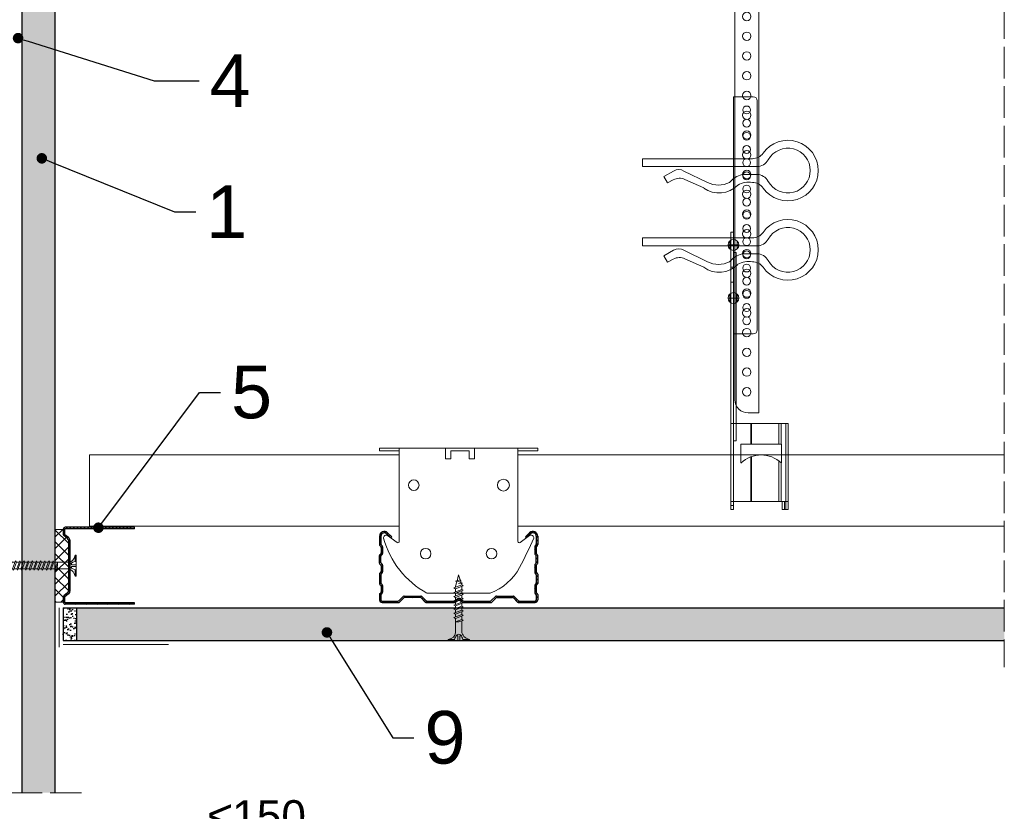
# Model space of a CAD drawing. Header units: millimetres. Extents: x -1515 to 3051, y -92 to 2830.
# Tile 14 of 30: x -1090 to -716, y 2329 to 2630. Entities that reach past the tile are written whole.
import ezdxf
from ezdxf import colors
from ezdxf.entities.mleader import LeaderData, LeaderLine
from ezdxf.math import Vec2, Vec3

# ---------------------------------------------------------------- set-up
doc = ezdxf.new("R2010")
doc.units = ezdxf.units.MM
doc.linetypes.add('ACAD_ISO02W100', pattern=[15, 12, -3])
for name, color, linetype, lineweight in [('_RIGIPS AKCESORIA', 7, 'Continuous', 18), ('_RIGIPS G-K', 7, 'Continuous', 25), ('_RIGIPS PROFIL', 7, 'Continuous', 18), ('KRESKOWANIE', 7, 'Continuous', 9), ('PRZERYWANA', 7, 'ACAD_ISO02W100', 9)]:
    doc.layers.add(name, color=color, linetype=linetype, lineweight=lineweight)
doc.styles.get("Standard").update_dxf_attribs({"font": 'arial.ttf'})
doc.dimstyles.new('ISO-25', dxfattribs={"dimtxt": 2.5, "dimasz": 2.5, "dimexe": 1.25, "dimexo": 0.625, "dimtad": 1, "dimtxsty": 'Standard', "dimcen": 2.5, "dimadec": 0, "dimazin": 0, "dimtfac": 1, "dimtmove": 0, "dimatfit": 3, "dimfxl": 1, "dimarcsym": 0})

# ---------------------------------------------------------------- blocks, each defined once
blk = doc.blocks.new('TN 25')
at = {"layer": '_RIGIPS AKCESORIA'}
for p, q in [((0, -0.84), (0, 7.16)), ((0, 7.16), (0.46, 7.16)), ((0.46, 4.78), (0, 4.78)), ((0.46, 7.16), (0.46, 4.78)), ((1.77, 3.5), (1.77, 4.2)), ((3.02, 4.46), (8.47, 4.46)), ((7.12, 4.46), (7.12, 3.18)), ((8.03, 2.01), (7.12, 4.46)), ((8.47, 4.46), (8.79, 5)), ((9.61, 1.51), (8.47, 4.46)), ((8.79, 5), (9.93, 2.01)), ((9, 4.46), (10.1, 4.46)), ((10.1, 4.46), (10.41, 5)), ((11.23, 1.51), (10.1, 4.46)), ((10.41, 5), (11.56, 2.01)), ((10.62, 4.46), (11.67, 4.46)), ((11.67, 4.46), (11.99, 5)), ((12.81, 1.51), (11.67, 4.46)), ((11.99, 5), (13.14, 2.01)), ((12.2, 4.46), (13.21, 4.46)), ((13.21, 4.46), (13.52, 5)), ((14.34, 1.51), (13.21, 4.46)), ((13.52, 5), (14.67, 2.01)), ((13.73, 4.46), (14.8, 4.46)), ((14.8, 4.46), (15.12, 5)), ((15.94, 1.51), (14.8, 4.46)), ((15.12, 5), (16.26, 2.01)), ((15.33, 4.46), (16.42, 4.46)), ((16.42, 4.46), (16.73, 5)), ((17.55, 1.51), (16.42, 4.46)), ((16.73, 5), (17.88, 2.01)), ((16.94, 4.46), (17.99, 4.46)), ((17.99, 4.46), (18.31, 5)), ((19.13, 1.51), (17.99, 4.46)), ((18.31, 5), (19.45, 2.01)), ((18.52, 4.46), (19.68, 4.46)), ((19.68, 4.46), (20, 5)), ((20.82, 1.51), (19.68, 4.46)), ((20, 5), (21.14, 2.01)), ((20.21, 4.46), (20.7, 4.46)), ((20.7, 4.46), (22.28, 3.98)), ((22.28, 3.98), (22.56, 4.37)), ((22.7, 2.36), (22.28, 3.98)), ((22.56, 4.37), (23.03, 2.71)), ((22.71, 3.85), (25, 3.24)), ((0, 3.5), (1.77, 3.5)), ((0, 2.83), (1.77, 2.83)), ((0.46, 1.64), (0, 1.64)), ((0.46, -0.84), (0.46, 1.64)), ((1.77, 2.83), (1.77, 2.18)), ((7.49, 2.01), (3.55, 2.01)), ((7.12, 3.18), (7.65, 1.53)), ((7.65, 1.53), (8.03, 2.01)), ((9.41, 2.01), (8.03, 2.01)), ((9.93, 2.01), (9.61, 1.51)), ((11.04, 2.01), (9.93, 2.01)), ((11.56, 2.01), (11.23, 1.51)), ((12.61, 2.01), (11.56, 2.01)), ((13.14, 2.01), (12.81, 1.51)), ((14.15, 2.01), (13.14, 2.01)), ((14.67, 2.01), (14.34, 1.51)), ((15.74, 2.01), (14.67, 2.01)), ((16.26, 2.01), (15.94, 1.51)), ((17.36, 2.01), (16.26, 2.01)), ((17.88, 2.01), (17.55, 1.51)), ((18.93, 2.01), (17.88, 2.01)), ((19.45, 2.01), (19.13, 1.51)), ((19.45, 2.01), (20.62, 2.01)), ((21.14, 2.01), (20.82, 1.51)), ((21.14, 2.01), (21.81, 2.12)), ((21.85, 1.83), (21.67, 3.28)), ((21.67, 3.28), (22.14, 2.4)), ((22.14, 2.4), (21.85, 1.83)), ((22.7, 2.36), (22.14, 2.4)), ((23.03, 2.71), (22.7, 2.36)), ((25, 3.24), (23.03, 2.71)), ((0, -0.84), (0.46, -0.84))]:
    blk.add_line(p, q, dxfattribs=at)
for centre, major_axis, ratio, start_param, end_param in [((3.09, 7.67), (0.17, 3.2), 0.826134, 1.773653, 3.180586), ((-0.04, 0.9), (0, 3.93), 0.848176, -0.720942, -0.151112), ((1.66, 3.18), (0, 0.895), 0.848176, -1.552777, -0.720942), ((3.37, -1.57), (0.28, 3.57), 0.832181, 0.035984, 1.430787), ((-2.73, 15.91), (0, 14.76), 0.848176, 3.399396, 3.475072), ((0.59, 4.62), (0, 2.81), 0.848176, 3.475072, 3.862535), ((1.66, 3.18), (0, 0.895), 0.848176, 3.862535, 4.730408)]:
    blk.add_ellipse(centre, major_axis=major_axis, ratio=ratio, start_param=start_param, end_param=end_param, dxfattribs=at)
blk = doc.blocks.new('CD 60 ULTRASTIL')
h = blk.add_hatch()
h.set_pattern_fill('ANSI31', color=256, scale=0.3, style=0)
h.paths.add_polyline_path([(542.88, 684.5, -0.302776), (543.49, 684.5), (544.54, 683.79, 0.148069), (544.85, 683.7), (555.42, 683.7, 0.198912), (555.81, 683.86), (557.38, 685.44, -0.198912), (557.77, 685.6), (563.59, 685.6, -0.198912), (563.98, 685.44), (565.55, 683.86, 0.198912), (565.94, 683.7), (572.18, 683.7, 0.414214), (573.18, 684.7), (573.18, 686.74, 0.198912), (573.02, 687.12), (572.74, 687.4, -0.198912), (572.58, 687.79), (572.58, 689.87, -0.198912), (572.74, 690.26), (573.02, 690.54, 0.198912), (573.18, 690.93), (573.18, 694.47, 0.198912), (573.02, 694.86), (572.74, 695.14, -0.198912), (572.58, 695.53), (572.58, 697.61, -0.198912), (572.74, 698), (573.02, 698.28, 0.198912), (573.18, 698.67), (573.18, 701.47, 0.198912), (573.02, 701.86), (572.74, 702.14, -0.198912), (572.58, 702.53), (572.58, 704.61, -0.198912), (572.74, 705), (573.02, 705.28, 0.198912), (573.18, 705.67), (573.18, 708.9, 0.666128), (570.12, 710.18), (568.55, 708.63), (568.93, 708.24), (570.5, 709.79, -0.666128), (572.63, 708.9), (572.63, 705.9, -0.198912), (572.47, 705.51), (572.19, 705.23, 0.198912), (572.03, 704.84), (572.03, 702.3, 0.198912), (572.19, 701.91), (572.47, 701.63, -0.198912), (572.63, 701.25), (572.63, 698.9, -0.198912), (572.47, 698.51), (572.19, 698.23, 0.198912), (572.03, 697.84), (572.03, 695.3, 0.198912), (572.19, 694.91), (572.47, 694.63, -0.198912), (572.63, 694.25), (572.63, 691.16, -0.198912), (572.47, 690.77), (572.19, 690.49, 0.198912), (572.03, 690.1), (572.03, 687.56, 0.198912), (572.19, 687.17), (572.47, 686.9, -0.198912), (572.63, 686.51), (572.63, 684.7, -0.414214), (572.18, 684.25), (566.17, 684.25, -0.198912), (565.78, 684.41), (564.2, 685.99, 0.198912), (563.82, 686.15), (557.55, 686.15, 0.198912), (557.16, 685.99), (555.58, 684.41, -0.198912), (555.19, 684.25), (545.01, 684.25, -0.148069), (544.71, 684.34), (543.49, 685.16, 0.302776), (542.88, 685.16), (541.65, 684.34, -0.148069), (541.35, 684.25), (531.17, 684.25, -0.198912), (530.78, 684.41), (529.2, 685.99, 0.198912), (528.82, 686.15), (522.55, 686.15, 0.198912), (522.16, 685.99), (520.58, 684.41, -0.198912), (520.19, 684.25), (514.18, 684.25, -0.414214), (513.73, 684.7), (513.73, 686.51, -0.198912), (513.89, 686.9), (514.17, 687.17, 0.198912), (514.33, 687.56), (514.33, 690.1, 0.198912), (514.17, 690.49), (513.89, 690.77, -0.198912), (513.73, 691.16), (513.73, 694.25, -0.198912), (513.89, 694.63), (514.17, 694.91, 0.198912), (514.33, 695.3), (514.33, 697.84, 0.198912), (514.17, 698.23), (513.89, 698.51, -0.198912), (513.73, 698.9), (513.73, 701.25, -0.198912), (513.89, 701.63), (514.17, 701.91, 0.198912), (514.33, 702.3), (514.33, 704.84, 0.198912), (514.17, 705.23), (513.89, 705.51, -0.198912), (513.73, 705.9), (513.73, 708.9, -0.666128), (515.86, 709.79), (517.43, 708.24), (517.81, 708.63), (516.25, 710.18, 0.666128), (513.18, 708.9), (513.18, 705.67, 0.198912), (513.34, 705.28), (513.62, 705, -0.198912), (513.78, 704.61), (513.78, 702.53, -0.198912), (513.62, 702.14), (513.34, 701.86, 0.198912), (513.18, 701.47), (513.18, 698.67, 0.198912), (513.34, 698.28), (513.62, 698, -0.198912), (513.78, 697.61), (513.78, 695.53, -0.198912), (513.62, 695.14), (513.34, 694.86, 0.198912), (513.18, 694.47), (513.18, 690.93, 0.198912), (513.34, 690.54), (513.62, 690.26, -0.198912), (513.78, 689.87), (513.78, 687.79, -0.198912), (513.62, 687.4), (513.34, 687.12, 0.198912), (513.18, 686.74), (513.18, 684.7, 0.414214), (514.18, 683.7), (520.42, 683.7, 0.198912), (520.81, 683.86), (522.38, 685.44, -0.198912), (522.77, 685.6), (528.59, 685.6, -0.198912), (528.98, 685.44), (530.55, 683.86, 0.198912), (530.94, 683.7), (541.51, 683.7, 0.148069), (541.82, 683.79)])
for p, q in [((515.86, 709.79), (517.43, 708.24)), ((516.25, 710.18), (517.81, 708.63)), ((570.12, 710.18), (568.55, 708.63)), ((570.5, 709.79), (568.93, 708.24)), ((513.18, 708.9), (513.18, 705.67)), ((513.73, 708.9), (513.73, 705.9)), ((517.43, 708.24), (517.81, 708.63)), ((568.93, 708.24), (568.55, 708.63)), ((572.63, 708.9), (572.63, 705.9)), ((573.18, 708.9), (573.18, 705.67)), ((513.34, 705.28), (513.62, 705)), ((513.78, 704.61), (513.78, 702.53)), ((513.89, 705.51), (514.17, 705.23)), ((514.33, 704.84), (514.33, 702.3)), ((572.03, 704.84), (572.03, 702.3)), ((572.47, 705.51), (572.19, 705.23)), ((572.58, 704.61), (572.58, 702.53)), ((573.02, 705.28), (572.74, 705)), ((513.18, 698.67), (513.18, 701.47)), ((513.34, 701.86), (513.62, 702.14)), ((513.73, 698.9), (513.73, 701.25)), ((513.89, 701.63), (514.17, 701.91)), ((513.89, 698.51), (514.17, 698.23)), ((572.47, 701.63), (572.19, 701.91)), ((572.47, 698.51), (572.19, 698.23)), ((572.63, 698.9), (572.63, 701.25)), ((573.02, 701.86), (572.74, 702.14)), ((573.18, 698.67), (573.18, 701.47)), ((513.34, 698.28), (513.62, 698)), ((513.34, 694.86), (513.62, 695.14)), ((513.78, 697.61), (513.78, 695.53)), ((513.89, 694.63), (514.17, 694.91)), ((514.33, 697.84), (514.33, 695.3)), ((572.03, 697.84), (572.03, 695.3)), ((572.47, 694.63), (572.19, 694.91)), ((572.58, 697.61), (572.58, 695.53)), ((573.02, 698.28), (572.74, 698)), ((573.02, 694.86), (572.74, 695.14)), ((513.18, 694.47), (513.18, 690.93)), ((513.73, 694.25), (513.73, 691.16)), ((572.63, 694.25), (572.63, 691.16)), ((573.18, 694.47), (573.18, 690.93)), ((513.34, 690.54), (513.62, 690.26)), ((513.34, 687.12), (513.62, 687.4)), ((513.78, 689.87), (513.78, 687.79)), ((513.89, 690.77), (514.17, 690.49)), ((514.33, 690.1), (514.33, 687.56)), ((572.03, 690.1), (572.03, 687.56)), ((572.47, 690.77), (572.19, 690.49)), ((572.58, 689.87), (572.58, 687.79)), ((573.02, 690.54), (572.74, 690.26)), ((573.02, 687.12), (572.74, 687.4)), ((513.18, 686.74), (513.18, 684.7)), ((513.73, 686.51), (513.73, 684.7)), ((513.89, 686.9), (514.17, 687.17)), ((514.18, 684.25), (520.19, 684.25)), ((514.18, 683.7), (520.42, 683.7)), ((520.58, 684.41), (522.16, 685.99)), ((520.81, 683.86), (522.38, 685.44)), ((522.55, 686.15), (528.82, 686.15)), ((528.59, 685.6), (522.77, 685.6)), ((530.55, 683.86), (528.98, 685.44)), ((530.78, 684.41), (529.2, 685.99)), ((530.94, 683.7), (541.51, 683.7)), ((531.17, 684.25), (541.35, 684.25)), ((541.65, 684.34), (542.88, 685.16)), ((541.82, 683.79), (542.88, 684.5)), ((544.71, 684.34), (543.49, 685.16)), ((544.54, 683.79), (543.49, 684.5)), ((544.85, 683.7), (555.42, 683.7)), ((545.01, 684.25), (555.19, 684.25)), ((555.58, 684.41), (557.16, 685.99)), ((555.81, 683.86), (557.38, 685.44)), ((557.55, 686.15), (563.82, 686.15)), ((557.77, 685.6), (563.59, 685.6)), ((565.55, 683.86), (563.98, 685.44)), ((565.78, 684.41), (564.2, 685.99)), ((565.94, 683.7), (572.18, 683.7)), ((566.17, 684.25), (572.18, 684.25)), ((572.47, 686.9), (572.19, 687.17)), ((572.63, 686.51), (572.63, 684.7)), ((573.18, 686.74), (573.18, 684.7))]:
    blk.add_line(p, q)
for centre, radius, start, end in [((514.98, 708.9), 1.8, 45.3251, 180), ((514.98, 708.9), 1.25, 45.3251, 180), ((571.38, 708.9), 1.8, 360, 134.6749), ((571.38, 708.9), 1.25, 360, 134.6749), ((513.73, 705.67), 0.55, 180, 225), ((513.23, 704.61), 0.55, 0, 45), ((513.23, 702.53), 0.55, 315, 0), ((514.28, 705.9), 0.55, 180, 225), ((513.78, 704.84), 0.55, 0, 45), ((513.78, 702.3), 0.55, 315, 0), ((572.58, 704.84), 0.55, 135, 180), ((572.58, 702.3), 0.55, 180, 225), ((572.08, 705.9), 0.55, 315, 0), ((573.13, 704.61), 0.55, 135, 180), ((573.13, 702.53), 0.55, 180, 225), ((572.63, 705.67), 0.55, 315, 0), ((513.73, 701.47), 0.55, 135, 180), ((513.73, 698.67), 0.55, 180, 225), ((514.28, 701.25), 0.55, 135, 180), ((514.28, 698.9), 0.55, 180, 225), ((572.08, 701.25), 0.55, 0, 45), ((572.08, 698.9), 0.55, 315, 0), ((572.63, 701.47), 0.55, 0, 45), ((572.63, 698.67), 0.55, 315, 0), ((513.73, 694.47), 0.55, 135, 180), ((513.23, 697.61), 0.55, 360, 45), ((513.23, 695.53), 0.55, 315, 0), ((513.78, 697.84), 0.55, 0, 45), ((513.78, 695.3), 0.55, 315, 0), ((572.58, 697.84), 0.55, 135, 180), ((572.58, 695.3), 0.55, 180, 225), ((573.13, 697.61), 0.55, 135, 180), ((573.13, 695.53), 0.55, 180, 225), ((572.63, 694.47), 0.55, 0, 45), ((514.28, 694.25), 0.55, 135, 180), ((514.28, 691.16), 0.55, 180, 225), ((572.08, 694.25), 0.55, 0, 45), ((572.08, 691.16), 0.55, 315, 0), ((513.73, 690.93), 0.55, 180, 225), ((513.23, 689.87), 0.55, 0, 45), ((513.23, 687.79), 0.55, 315, 0), ((513.78, 690.1), 0.55, 360, 45), ((513.78, 687.56), 0.55, 315, 360), ((572.58, 690.1), 0.55, 135, 180), ((572.58, 687.56), 0.55, 180, 225), ((573.13, 689.87), 0.55, 135, 180), ((573.13, 687.79), 0.55, 180, 225), ((572.63, 690.93), 0.55, 315, 0), ((513.73, 686.74), 0.55, 135, 180), ((514.18, 684.7), 1, 180, 270), ((514.28, 686.51), 0.55, 135, 180), ((514.18, 684.7), 0.45, 180, 270), ((520.19, 684.8), 0.55, 270, 315), ((520.42, 684.25), 0.55, 270, 315), ((522.55, 685.6), 0.55, 90, 135), ((522.77, 685.05), 0.55, 90, 135), ((528.59, 685.05), 0.55, 45, 90), ((528.82, 685.6), 0.55, 45, 90), ((530.94, 684.25), 0.55, 225, 270), ((531.17, 684.8), 0.55, 225, 270), ((541.35, 684.8), 0.55, 270, 303.6901), ((541.51, 684.25), 0.55, 270, 303.6901), ((543.18, 684.7), 0.55, 56.3099, 123.6901), ((543.18, 684.04), 0.55, 56.3099, 123.6901), ((544.85, 684.25), 0.55, 236.3099, 270), ((545.01, 684.8), 0.55, 236.3099, 270), ((555.19, 684.8), 0.55, 270, 315), ((555.42, 684.25), 0.55, 270, 315), ((557.55, 685.6), 0.55, 90, 135), ((557.77, 685.05), 0.55, 90, 135), ((563.59, 685.05), 0.55, 45, 90), ((563.82, 685.6), 0.55, 45, 90), ((565.94, 684.25), 0.55, 225, 270), ((566.17, 684.8), 0.55, 225, 270), ((572.18, 684.7), 1, 270, 0), ((572.18, 684.7), 1, 270, 360), ((572.18, 684.7), 0.45, 270, 360), ((572.08, 686.51), 0.55, 360, 45), ((572.63, 686.74), 0.55, 360, 45)]:
    blk.add_arc(centre, radius, start, end)
blk = doc.blocks.new('Lacznik krzyzowy (widok2)')
at = {"layer": '_RIGIPS AKCESORIA'}
for p, q in [((94.8, 91.5, 218.36), (94.8, 90.5, 218.36)), ((94.8, 91.5, 218.36), (154.8, 91.5, 218.36)), ((94.8, 90.5, 218.36), (102.3, 90.5, 218.36)), ((102.3, 56.15, 218.36), (102.3, 91.5, 218.36)), ((119.8, 91.5, 218.36), (119.8, 87.5, 218.36)), ((130.8, 91.5, 218.36), (119.8, 91.5, 218.36)), ((121.8, 87.5, 218.36), (121.8, 90.5, 218.36)), ((121.8, 90.5, 218.36), (128.85, 90.5, 218.36)), ((128.85, 90.5, 218.36), (128.85, 87.5, 218.36)), ((130.85, 91.5, 218.36), (130.85, 87.5, 218.36)), ((147.3, 91.5, 218.36), (147.3, 56.15, 218.36)), ((154.8, 90.5, 218.36), (147.3, 90.5, 218.36)), ((154.8, 91.5, 218.36), (154.8, 90.5, 218.36)), ((119.8, 87.5, 218.36), (121.8, 87.5, 218.36)), ((128.85, 87.5, 218.36), (130.85, 87.5, 218.36)), ((97.87, 58.35, 218.36), (101.51, 55.74, 218.36)), ((148.09, 55.74, 218.36), (151.73, 58.35, 218.36)), ((136.8, 36.5, 218.36), (112.81, 36.5, 218.36))]:
    blk.add_line(p, q, dxfattribs=at)
for centre, radius in [((107.8, 77.5, 218.36), 2), ((141.8, 77.5, 218.36), 2.24), ((112.3, 51.5, 218.36), 2), ((137.3, 51.5, 218.36), 2)]:
    blk.add_circle(centre, radius, dxfattribs=at)
for centre, radius, start, end in [((97.29, 57.53, 218.36), 1, 122.1388, 189.8152), ((129.23, 66.45, 218.36), 34.16, 195.4351, 241.2658), ((97.29, 57.53, 218.36), 1, 54.4623, 122.1388), ((101.8, 56.15, 218.36), 0.5, 234.4623, 0), ((147.8, 56.15, 218.36), 0.5, 180, 305.5377), ((20.47, 114.78, 218.36), 144.71, 331.7398, 336.6225), ((152.32, 57.53, 218.36), 1, 350.1848, 125.5377), ((129.12, 56.49, 218.36), 21.41, 291.013, 331.4749)]:
    blk.add_arc(centre, radius, start, end, dxfattribs=at)
blk = doc.blocks.new('UD 30 ULTRASTIL')
h = blk.add_hatch()
h.set_pattern_fill('ANSI31', color=256, scale=0.3, style=0)
h.paths.add_polyline_path([(684.71, 712.9), (658.51, 712.9, 0.414214), (657.71, 712.1), (657.71, 710.25, 0.236068), (658.03, 709.61), (659.39, 708.59, -0.236068), (659.71, 707.95), (659.71, 688.65, -0.236068), (659.39, 688.01), (658.03, 686.99, 0.236068), (657.71, 686.35), (657.71, 684.5, 0.414214), (658.51, 683.7), (684.71, 683.7), (684.71, 684.25), (658.51, 684.25, -0.414214), (658.26, 684.5), (658.26, 686.35, -0.236068), (658.36, 686.55), (659.72, 687.57, 0.236068), (660.26, 688.65), (660.26, 707.95, 0.236068), (659.72, 709.03), (658.36, 710.05, -0.236068), (658.26, 710.25), (658.26, 712.1, -0.414214), (658.51, 712.35), (684.71, 712.35)])
for p, q in [((657.71, 712.1), (657.71, 710.25)), ((658.26, 712.1), (658.26, 710.25)), ((659.72, 709.03), (658.36, 710.05)), ((684.71, 712.9), (658.51, 712.9)), ((684.71, 712.35), (658.51, 712.35)), ((684.71, 712.35), (684.71, 712.9)), ((659.39, 708.59), (658.03, 709.61)), ((659.71, 707.95), (659.71, 688.65)), ((660.26, 707.95), (660.26, 688.65)), ((659.39, 688.01), (658.03, 686.99)), ((659.72, 687.57), (658.36, 686.55)), ((657.71, 686.35), (657.71, 684.5)), ((658.26, 686.35), (658.26, 684.5)), ((684.71, 684.25), (658.51, 684.25)), ((684.71, 683.7), (658.51, 683.7)), ((684.71, 683.7), (684.71, 684.25))]:
    blk.add_line(p, q)
for centre, radius, start, end in [((658.51, 712.1), 0.8, 90, 180), ((658.51, 710.25), 0.8, 180, 233.1301), ((658.51, 712.1), 0.25, 90, 180), ((658.51, 710.25), 0.25, 180, 233.1301), ((658.91, 707.95), 0.8, 0, 53.1301), ((658.91, 707.95), 1.35, 0, 53.1301), ((658.91, 688.65), 0.8, 306.8699, 0), ((658.91, 688.65), 1.35, 306.8699, 0), ((658.51, 686.35), 0.8, 126.8699, 180), ((658.51, 684.5), 0.8, 180, 270), ((658.51, 686.35), 0.25, 126.8699, 180), ((658.51, 684.5), 0.25, 180, 270)]:
    blk.add_arc(centre, radius, start, end)
blk = doc.blocks.new('wieszak noniuszowy bok')
at = {"layer": '_RIGIPS AKCESORIA', "lineweight": 0}
for p, q in [((1392.48, 5181.36), (1399.98, 5181.36)), ((1399.98, 5024.65), (1399.98, 5181.36)), ((1390.98, 5092.86), (1390.98, 5179.86)), ((1399.98, 5129.95), (1399.97, 5129.95)), ((1399.98, 5129.95), (1401, 5129.95)), ((1401, 5129.95), (1401, 5024.65)), ((1401, 5129.95), (1401, 5129.95)), ((1398.54, 5126.58), (1398.54, 5123.65)), ((1399.98, 5126.06), (1399.98, 5102.02)), ((1401.42, 5126.58), (1401.42, 5123.65)), ((1398.96, 5122.28), (1399.98, 5122.28)), ((1398.96, 5122.28), (1399.98, 5122.28)), ((1398.96, 5122.28), (1398.96, 5050.72)), ((1399.98, 5116.66), (1401, 5116.66)), ((1399.98, 5116.63), (1399.98, 5116.66)), ((1399.98, 5116.66), (1399.98, 5116.63)), ((1399.98, 5116.62), (1399.98, 5116.63)), ((1399.98, 5116.63), (1399.98, 5116.56)), ((1399.98, 5116.55), (1399.98, 5116.63)), ((1399.98, 5116.63), (1399.98, 5116.55)), ((1399.98, 5116.55), (1399.98, 5116.62)), ((1399.98, 5116.56), (1399.98, 5116.43)), ((1399.98, 5116.42), (1399.98, 5116.55)), ((1399.98, 5116.41), (1399.98, 5116.55)), ((1399.98, 5116.55), (1399.98, 5116.41)), ((1399.98, 5116.43), (1399.98, 5116.25)), ((1399.98, 5116.24), (1399.98, 5116.42)), ((1399.98, 5116.21), (1399.98, 5116.41)), ((1399.98, 5116.41), (1399.98, 5116.21)), ((1399.98, 5116.25), (1399.98, 5116.01)), ((1399.98, 5116), (1399.98, 5116.24)), ((1399.98, 5115.97), (1399.98, 5116.21)), ((1399.98, 5116.21), (1399.98, 5115.97)), ((1399.98, 5116.01), (1399.98, 5115.74)), ((1399.98, 5115.71), (1399.98, 5116)), ((1399.98, 5115.69), (1399.98, 5115.97)), ((1399.98, 5115.97), (1399.98, 5115.69)), ((1399.98, 5115.74), (1399.98, 5115.41)), ((1399.98, 5115.38), (1399.98, 5115.71)), ((1399.98, 5115.37), (1399.98, 5115.69)), ((1399.98, 5115.69), (1399.98, 5115.37)), ((1399.98, 5115.41), (1399.98, 5115.05)), ((1399.98, 5115.02), (1399.98, 5115.38)), ((1399.98, 5115.02), (1399.98, 5115.37)), ((1399.98, 5115.37), (1399.98, 5115.02)), ((1399.98, 5115.05), (1399.98, 5114.67)), ((1399.98, 5114.65), (1399.98, 5115.02)), ((1399.98, 5114.64), (1399.98, 5115.02)), ((1399.98, 5115.02), (1399.98, 5114.64)), ((1399.98, 5114.67), (1399.98, 5114.28)), ((1399.98, 5114.25), (1399.98, 5114.65)), ((1399.98, 5114.25), (1399.98, 5114.64)), ((1399.98, 5114.64), (1399.98, 5114.25)), ((1399.98, 5114.28), (1399.98, 5113.88)), ((1399.98, 5113.85), (1399.98, 5114.25)), ((1399.98, 5113.84), (1399.98, 5114.25)), ((1399.98, 5114.25), (1399.98, 5113.84)), ((1399.98, 5113.88), (1399.98, 5113.48)), ((1399.98, 5113.46), (1399.98, 5113.85)), ((1399.98, 5113.84), (1399.98, 5113.44)), ((1399.98, 5113.44), (1399.98, 5113.84)), ((1399.98, 5113.48), (1399.98, 5113.1)), ((1399.98, 5113.07), (1399.98, 5113.46)), ((1399.98, 5113.44), (1399.98, 5113.06)), ((1399.98, 5113.06), (1399.98, 5113.44)), ((1399.98, 5113.1), (1399.98, 5112.75)), ((1399.98, 5112.72), (1399.98, 5113.07)), ((1399.98, 5113.06), (1399.98, 5112.68)), ((1399.98, 5112.68), (1399.98, 5113.06)), ((1399.98, 5112.75), (1399.98, 5112.42)), ((1399.98, 5112.4), (1399.98, 5112.72)), ((1399.98, 5112.68), (1399.98, 5112.33)), ((1399.98, 5112.33), (1399.98, 5112.68)), ((1399.98, 5112.42), (1399.98, 5112.14)), ((1399.98, 5112.12), (1399.98, 5112.4)), ((1399.98, 5112.33), (1399.98, 5112)), ((1399.98, 5112), (1399.98, 5112.33)), ((1399.98, 5112.14), (1399.98, 5111.9)), ((1399.98, 5111.89), (1399.98, 5112.12)), ((1399.98, 5112), (1399.98, 5111.72)), ((1399.98, 5111.72), (1399.98, 5112)), ((1399.98, 5111.9), (1399.98, 5111.72)), ((1399.98, 5111.72), (1399.98, 5111.89)), ((1399.98, 5111.72), (1399.98, 5111.6)), ((1399.98, 5111.59), (1399.98, 5111.72)), ((1399.98, 5111.72), (1399.98, 5111.48)), ((1399.98, 5111.48), (1399.98, 5111.72)), ((1399.98, 5111.6), (1399.98, 5111.54)), ((1399.98, 5111.53), (1399.98, 5111.59)), ((1399.98, 5111.54), (1399.98, 5111.53)), ((1399.98, 5111.48), (1399.98, 5111.29)), ((1399.98, 5111.29), (1399.98, 5111.48)), ((1399.98, 5111.29), (1399.98, 5111.15)), ((1399.98, 5111.15), (1399.98, 5111.29)), ((1399.98, 5111.15), (1399.98, 5111.06)), ((1399.98, 5111.06), (1399.98, 5111.15)), ((1399.98, 5111.06), (1399.98, 5111.04)), ((1399.98, 5111.04), (1399.98, 5111.06)), ((1399.98, 5111.04), (1401, 5111.04)), ((1398.54, 5106.42), (1398.54, 5103.49)), ((1401.42, 5106.42), (1401.42, 5103.49)), ((1399.98, 5102.02), (1399.98, 5102.1)), ((1399.98, 5091.36), (1392.48, 5091.36)), ((1400.98, 5057.36), (1379.24, 5057.36)), ((1379.24, 5057.36), (1379.24, 5024.65)), ((1380.12, 5057.36), (1380.12, 5024.65)), ((1381.9, 5057.36), (1381.9, 5049.5)), ((1382.79, 5057.36), (1382.79, 5049.5)), ((1393.13, 5057.36), (1393.13, 5049.5)), ((1393.4, 5057.36), (1393.4, 5049.5)), ((1400.98, 5057.36), (1401, 5057.36)), ((1401, 5057.36), (1400.98, 5057.36)), ((1398.96, 5050.72), (1399.98, 5050.72)), ((1381.81, 5042.35), (1381.81, 5049.5)), ((1397.14, 5049.5), (1381.81, 5049.5)), ((1397.14, 5042.35), (1397.14, 5049.5)), ((1381.9, 5042.43), (1381.9, 5027.72)), ((1382.79, 5043.18), (1382.79, 5027.72)), ((1393.13, 5044.79), (1393.13, 5027.72)), ((1393.4, 5044.69), (1393.4, 5027.72)), ((1379.24, 5027.72), (1401, 5027.72)), ((1380.57, 5027.72), (1380.57, 5024.65)), ((1381.46, 5024.65), (1381.46, 5027.72)), ((1379.24, 5024.65), (1381.46, 5024.65)), ((1399.98, 5026.19), (1401, 5026.19)), ((1401, 5024.65), (1399.98, 5024.65))]:
    blk.add_line(p, q, dxfattribs=at)
at = {"layer": '_RIGIPS AKCESORIA'}
for p, q in [((1397.92, 5125.12), (1402.03, 5125.12)), ((1397.92, 5104.96), (1402.03, 5104.96))]:
    blk.add_line(p, q, dxfattribs=at)
for centre, radius in [((1394.98, 5176.36), 1.5), ((1394.98, 5171.36), 1.5), ((1394.98, 5166.36), 1.5), ((1394.98, 5161.36), 1.5), ((1394.98, 5156.36), 1.5), ((1394.98, 5151.36), 1.5), ((1394.98, 5146.36), 1.5), ((1394.98, 5141.36), 1.5), ((1394.98, 5136.36), 1.5), ((1394.98, 5131.36), 1.5), ((1394.98, 5126.36), 1.5), ((1399.98, 5125.12), 2.06), ((1394.98, 5121.36), 1.5), ((1394.98, 5116.36), 1.5), ((1394.98, 5111.36), 1.5), ((1394.98, 5106.36), 1.5), ((1399.98, 5104.96), 2.06), ((1394.98, 5101.36), 1.5), ((1394.98, 5096.36), 1.5)]:
    blk.add_circle(centre, radius, dxfattribs=at)
at = {"layer": '_RIGIPS AKCESORIA', "lineweight": 0}
for centre, start, end in [((1392.48, 5179.86), 90, 180), ((1392.48, 5092.86), 180, 270)]:
    blk.add_arc(centre, 1.5, start, end, dxfattribs=at)
at = {"layer": '_RIGIPS AKCESORIA'}
blk.add_arc((1389.48, 5034.29), 11.12, 46.445, 133.4017, dxfattribs=at)
blk = doc.blocks.new('klamra')
at = {"layer": '_RIGIPS AKCESORIA'}
for p, q in [((6828.19, 2764.92), (6828.19, 2806.53)), ((6831.19, 2764.92), (6831.19, 2808.19)), ((6834.19, 2802.92), (6834.19, 2808.19)), ((6832.87, 2780.55), (6837.19, 2789.57)), ((6839.31, 2788.09), (6836.06, 2780.95)), ((6832.86, 2776.63), (6835, 2772.92)), ((6836.19, 2776.54), (6837.38, 2774.29)), ((6835, 2772.92), (6837.38, 2774.29)), ((6831.19, 2764.92), (6828.19, 2764.92))]:
    blk.add_line(p, q, dxfattribs=at)
for centre, radius, start, end in [((6832.69, 2820.02), 11.5, 305.1527, 234.8473), ((6832.69, 2820.02), 8.5, 298.7822, 241.2178), ((6826.19, 2808.19), 5, 0, 61.2178), ((6839.19, 2808.19), 5, 118.7822, 180), ((6823.19, 2806.53), 5, 0, 54.8473), ((6842.19, 2806.53), 5, 125.1527, 180), ((6845.23, 2805.18), 8.16, 170.4436, 210.2847), ((6843.93, 2805.32), 10.09, 195.2653, 228.1308), ((6829.23, 2793.69), 8.97, 332.6387, 27.3613), ((6831.19, 2793.92), 10, 324.3132, 45.573), ((6835.87, 2778.58), 3.59, 146.8414, 212.9715), ((6840.61, 2778.88), 5, 155.5109, 207.8622)]:
    blk.add_arc(centre, radius, start, end, dxfattribs=at)
blk = doc.blocks.new('noniusz gorny')
at = {"layer": '_RIGIPS AKCESORIA'}
for p, q in [((1619.18, 5099.69), (1619.18, 5389.69)), ((1670.18, 5388.69), (1670.18, 5389.69)), ((1620.18, 5388.69), (1628.18, 5388.69)), ((1620.18, 5388.69), (1628.18, 5368.79)), ((1630.21, 5387.39), (1628.18, 5388.69)), ((1630.21, 5387.39), (1648.47, 5387.39)), ((1648.47, 5387.39), (1651.34, 5388.69)), ((1651.34, 5388.69), (1670.18, 5388.69)), ((1628.18, 5104.69), (1628.18, 5368.79)), ((1623.18, 5099.69), (1619.18, 5099.69))]:
    blk.add_line(p, q, dxfattribs=at)
at = {"layer": '_RIGIPS AKCESORIA', "linetype": 'Continuous'}
blk.add_line((1670.18, 5389.69), (1619.18, 5389.69), dxfattribs=at)
at = {"layer": '_RIGIPS AKCESORIA'}
for centre in [(1623.73, 5340.19), (1623.73, 5332.69), (1623.73, 5325.19), (1623.73, 5317.69), (1623.73, 5310.19), (1623.73, 5302.69), (1623.73, 5295.19), (1623.73, 5287.69), (1623.73, 5280.19), (1623.73, 5272.69), (1623.73, 5265.19), (1623.73, 5257.69), (1623.73, 5250.19), (1623.73, 5242.69), (1623.73, 5235.19), (1623.73, 5227.69), (1623.73, 5220.19), (1623.73, 5212.69), (1623.73, 5205.19), (1623.73, 5197.69), (1623.73, 5190.19), (1623.73, 5182.69), (1623.73, 5175.19), (1623.73, 5167.69), (1623.73, 5160.19), (1623.73, 5152.69), (1623.73, 5145.19), (1623.73, 5137.69), (1623.73, 5130.19), (1623.73, 5122.69), (1623.73, 5115.19), (1623.73, 5107.69)]:
    blk.add_circle(centre, 1.6, dxfattribs=at)
blk.add_arc((1623.18, 5104.69), 5, 270, 0, dxfattribs=at)
blk = doc.blocks.new('TN 35')
at = {"layer": '_RIGIPS AKCESORIA'}
for p, q in [((0, -0.84), (0, 7.16)), ((0, 7.16), (0.46, 7.16)), ((0.46, 4.78), (0, 4.78)), ((0.46, 7.16), (0.46, 4.78)), ((1.77, 3.5), (1.77, 4.2)), ((3.02, 4.46), (8.47, 4.46)), ((7.12, 4.46), (7.12, 3.18)), ((8.03, 2.01), (7.12, 4.46)), ((8.47, 4.46), (8.79, 5)), ((9.61, 1.51), (8.47, 4.46)), ((8.79, 5), (9.93, 2.01)), ((9, 4.46), (10.1, 4.46)), ((10.1, 4.46), (10.41, 5)), ((11.23, 1.51), (10.1, 4.46)), ((10.41, 5), (11.56, 2.01)), ((10.62, 4.46), (11.67, 4.46)), ((11.67, 4.46), (11.99, 5)), ((12.81, 1.51), (11.67, 4.46)), ((11.99, 5), (13.14, 2.01)), ((12.2, 4.46), (13.21, 4.46)), ((13.21, 4.46), (13.52, 5)), ((14.34, 1.51), (13.21, 4.46)), ((13.52, 5), (14.67, 2.01)), ((13.73, 4.46), (14.8, 4.46)), ((14.8, 4.46), (15.12, 5)), ((15.94, 1.51), (14.8, 4.46)), ((15.12, 5), (16.26, 2.01)), ((15.33, 4.46), (16.42, 4.46)), ((16.42, 4.46), (16.73, 5)), ((17.55, 1.51), (16.42, 4.46)), ((16.73, 5), (17.88, 2.01)), ((16.94, 4.46), (17.99, 4.46)), ((17.99, 4.46), (18.31, 5)), ((19.13, 1.51), (17.99, 4.46)), ((18.31, 5), (19.45, 2.01)), ((18.52, 4.46), (19.57, 4.46)), ((19.57, 4.46), (19.88, 5)), ((20.7, 1.51), (19.57, 4.46)), ((19.88, 5), (21.03, 2.01)), ((20.09, 4.46), (21.14, 4.46)), ((21.14, 4.46), (21.46, 5)), ((22.28, 1.51), (21.14, 4.46)), ((21.46, 5), (22.6, 2.01)), ((21.67, 4.46), (22.72, 4.46)), ((22.72, 4.46), (23.03, 5)), ((23.85, 1.51), (22.72, 4.46)), ((23.03, 5), (24.18, 2.01)), ((23.24, 4.46), (24.29, 4.46)), ((24.29, 4.46), (24.61, 5)), ((25.43, 1.51), (24.29, 4.46)), ((24.61, 5), (25.75, 2.01)), ((24.81, 4.46), (25.87, 4.46)), ((25.87, 4.46), (26.18, 5)), ((27, 1.51), (25.87, 4.46)), ((26.18, 5), (27.33, 2.01)), ((26.39, 4.46), (27.44, 4.46)), ((27.44, 4.46), (27.76, 5)), ((28.58, 1.51), (27.44, 4.46)), ((27.76, 5), (28.9, 2.01)), ((27.96, 4.46), (29.13, 4.46)), ((29.13, 4.46), (29.45, 5)), ((30.27, 1.51), (29.13, 4.46)), ((29.45, 5), (30.59, 2.01)), ((29.65, 4.46), (30.15, 4.46)), ((30.15, 4.46), (31.73, 3.98)), ((31.73, 3.98), (32.01, 4.37)), ((32.15, 2.36), (31.73, 3.98)), ((32.01, 4.37), (32.48, 2.71)), ((32.16, 3.85), (35, 3.24)), ((0, 3.5), (1.77, 3.5)), ((0, 2.83), (1.77, 2.83)), ((0.46, 1.64), (0, 1.64)), ((0.46, -0.84), (0.46, 1.64)), ((1.77, 2.83), (1.77, 2.18)), ((7.49, 2.01), (3.55, 2.01)), ((7.12, 3.18), (7.65, 1.53)), ((7.65, 1.53), (8.03, 2.01)), ((9.41, 2.01), (8.03, 2.01)), ((9.93, 2.01), (9.61, 1.51)), ((11.04, 2.01), (9.93, 2.01)), ((11.56, 2.01), (11.23, 1.51)), ((12.61, 2.01), (11.56, 2.01)), ((13.14, 2.01), (12.81, 1.51)), ((14.15, 2.01), (13.14, 2.01)), ((14.67, 2.01), (14.34, 1.51)), ((15.74, 2.01), (14.67, 2.01)), ((16.26, 2.01), (15.94, 1.51)), ((17.36, 2.01), (16.26, 2.01)), ((17.88, 2.01), (17.55, 1.51)), ((18.93, 2.01), (17.84, 2.01)), ((19.45, 2.01), (19.13, 1.51)), ((20.51, 2.01), (19.41, 2.01)), ((21.03, 2.01), (20.7, 1.51)), ((22.08, 2.01), (20.99, 2.01)), ((22.6, 2.01), (22.28, 1.51)), ((23.66, 2.01), (22.56, 2.01)), ((24.18, 2.01), (23.85, 1.51)), ((25.23, 2.01), (24.14, 2.01)), ((25.75, 2.01), (25.43, 1.51)), ((26.81, 2.01), (25.71, 2.01)), ((27.33, 2.01), (27, 1.51)), ((28.38, 2.01), (27.33, 2.01)), ((28.9, 2.01), (28.58, 1.51)), ((28.9, 2.01), (30.07, 2.01)), ((30.59, 2.01), (30.27, 1.51)), ((30.59, 2.01), (31.26, 2.12)), ((31.3, 1.83), (31.12, 3.28)), ((31.12, 3.28), (31.59, 2.4)), ((31.59, 2.4), (31.3, 1.83)), ((32.15, 2.36), (31.59, 2.4)), ((32.48, 2.71), (32.15, 2.36)), ((35, 3.24), (32.48, 2.71)), ((0, -0.84), (0.46, -0.84))]:
    blk.add_line(p, q, dxfattribs=at)
for centre, major_axis, ratio, start_param, end_param in [((3.09, 7.67), (0.17, 3.2), 0.826134, 1.773653, 3.180586), ((-0.04, 0.9), (0, 3.93), 0.848176, -0.720942, -0.151112), ((1.66, 3.18), (0, 0.895), 0.848176, -1.552777, -0.720942), ((3.37, -1.57), (0.28, 3.57), 0.832181, 0.035984, 1.430787), ((-2.73, 15.91), (0, 14.76), 0.848176, 3.399396, 3.475072), ((0.59, 4.62), (0, 2.81), 0.848176, 3.475072, 3.862535), ((1.66, 3.18), (0, 0.895), 0.848176, 3.862535, 4.730408)]:
    blk.add_ellipse(centre, major_axis=major_axis, ratio=ratio, start_param=start_param, end_param=end_param, dxfattribs=at)
blk = doc.blocks.new('_Dot')
at = {"color": 0, "linetype": 'ByBlock', "lineweight": -2}
blk.add_line((-0.5, 0), (-1, 0), dxfattribs=at)
at = {"color": 0, "linetype": 'ByBlock', "const_width": 0.5}
blk.add_lwpolyline([(-0.25, 0, 1), (0.25, 0, 1)], format="xyb", close=True, dxfattribs=at)
blk = doc.blocks.new('_ArchTick')
at = {"color": 0, "linetype": 'ByBlock', "const_width": 0.15}
blk.add_lwpolyline([(-0.5, -0.5), (0.5, 0.5)], dxfattribs=at)
blk = doc.blocks.new('*D32')
at = {"layer": 'Defpoints', "color": 0, "transparency": 16777216}
for p in [(-1076.37, 2419.21), (-923.37, 2419.21), (-1076.37, 2317.44)]:
    blk.add_point(p, dxfattribs=at)
at = {"layer": 'KRESKOWANIE', "color": 0, "lineweight": -2, "transparency": 16777216}
for p, q in [((-1076.37, 2318.44), (-1076.37, 2316.19)), ((-923.37, 2317.44), (-1076.37, 2317.44)), ((-923.37, 2318.44), (-923.37, 2316.19))]:
    blk.add_line(p, q, dxfattribs=at)
at = {"layer": 'KRESKOWANIE', "color": 0, "lineweight": -2, "transparency": 16777216, "xscale": 5, "yscale": 5, "zscale": 5, "rotation": 180}
blk.add_blockref('_ArchTick', (-1076.37, 2317.44), dxfattribs=at)
at = {"layer": 'KRESKOWANIE', "color": 0, "lineweight": -2, "transparency": 16777216, "xscale": 5, "yscale": 5, "zscale": 5}
blk.add_blockref('_ArchTick', (-923.37, 2317.44), dxfattribs=at)
at = {"layer": 'KRESKOWANIE', "color": 0, "transparency": 16777216, "insert": (-999.87, 2327.57), "char_height": 12, "attachment_point": 5}
blk.add_mtext('≤150', dxfattribs=at)

msp = doc.modelspace()

# ---------------------------------------------------------------- hatches: boundary and pattern name
at = {"layer": '_RIGIPS AKCESORIA'}
h = msp.add_hatch(dxfattribs=at)
h.set_pattern_fill('ANSI37', color=256, style=0)
h.set_pattern_definition([(45, (-3131.575, 980.1075), (-2.245064, 2.245064), []), (135, (-3131.575, 980.1075), (-2.245064, -2.245064), [])])
h.paths.add_polyline_path([(-1071.372, 2432.309, 0.236068), (-1071.692, 2432.949), (-1073.052, 2433.969, -0.236068), (-1073.372, 2434.609), (-1073.372, 2436.459), (-1076.372, 2436.459), (-1076.372, 2408.859), (-1073.372, 2408.859), (-1073.372, 2410.709, -0.236068), (-1073.052, 2411.349), (-1071.692, 2412.369, 0.236068), (-1071.372, 2413.009)])
at = {"layer": '_RIGIPS G-K'}
h = msp.add_hatch(dxfattribs=at)
h.set_pattern_fill('AR-SAND', color=256, scale=0.05, style=0)
h.set_pattern_definition([(322.5, (-3087.9084, 3497.0926), (-0.0800016, -2.4470662), [0, -1.9304, 0, -2.159, 0, -2.06375]), (352.5, (-3087.9084, 3497.0926), (2.2476164, -3.5841255), [0, -1.0414, 0, -1.7399, 0, -0.66675]), (32.5, (-3089.4705, 3497.0926), (3.9549619, -0.007186), [0, -0.635, 0, -2.286, 0, -2.9845]), (42.5, (-3089.4705, 3497.0926), (3.8177823, -1.1146466), [0, -0.3175, 0, -1.4986, 0, -1.7145])])
h.paths.add_polyline_path([(-1073.372, 2394.209), (-1068.372, 2394.209), (-1068.372, 2406.709), (-1073.372, 2406.709)])
h = msp.add_hatch(dxfattribs=at)
h.set_pattern_fill('DOTS', color=256, scale=2, angle=225, style=0)
h.set_pattern_definition([(225, (-2658.575, 1007.7575), (1.122532, -3.367596), [0, -3.175])])
h.paths.add_polyline_path([(-716.372, 2394.209), (-716.372, 2406.709), (-1068.372, 2406.709), (-1068.372, 2394.209)])
at = {"layer": 'KRESKOWANIE'}
h = msp.add_hatch(dxfattribs=at)
h.set_pattern_fill('DOTS', color=256, scale=2, angle=225, style=0)
h.set_pattern_definition([(225, (-1684.5183, 652.2892), (1.122532, -3.367596), [0, -3.175])])
h.paths.add_polyline_path([(-1076.372, 2746.657), (-1088.872, 2746.657), (-1088.872, 2336.459), (-1076.372, 2336.459)])

# ---------------------------------------------------------------- linework, layer by layer
at = {"layer": '_RIGIPS AKCESORIA'}
for p, q in [((-1073.372, 2436.459), (-1076.372, 2436.459)), ((-1073.372, 2408.859), (-1076.372, 2408.859)), ((-1074.872, 2406.709), (-1074.872, 2391.709)), ((-1073.372, 2392.709), (-1033.372, 2392.709))]:
    msp.add_line(p, q, dxfattribs=at)
at = {"layer": '_RIGIPS G-K'}
for p, q in [((-1088.872, 2336.459), (-1088.872, 2746.657)), ((-1076.372, 2336.459), (-1076.372, 2746.657)), ((-1073.372, 2406.709), (-716.372, 2406.709)), ((-1073.372, 2406.709), (-1073.372, 2394.209)), ((-1068.372, 2406.709), (-1068.372, 2394.209)), ((-1073.372, 2394.209), (-716.372, 2394.209))]:
    msp.add_line(p, q, dxfattribs=at)
at = {"layer": '_RIGIPS PROFIL'}
for p, q in [((-945.872, 2464.709), (-1063.372, 2464.709)), ((-1063.372, 2464.709), (-1063.372, 2437.709)), ((-716.372, 2464.709), (-900.872, 2464.709)), ((-945.872, 2437.709), (-1063.372, 2437.709)), ((-716.372, 2437.709), (-900.872, 2437.709))]:
    msp.add_line(p, q, dxfattribs=at)
at = {"layer": 'PRZERYWANA'}
for p, q in [((-716.372, 2829.657), (-716.372, 2384.209)), ((-1066.372, 2336.459), (-1165.372, 2336.459))]:
    msp.add_line(p, q, dxfattribs=at)

# ---------------------------------------------------------------- block references
at = {"color": 253, "xscale": -1}
for name, p in [('noniusz gorny', (809.636, -2619.036)), ('wieszak noniuszowy bok', (580.869, -2580.701))]:
    msp.add_blockref(name, p, dxfattribs=at)
at = {"color": 253, "rotation": 270}
for p in [(-3618.481, 9405.349), (-3618.481, 9375.252)]:
    msp.add_blockref('klamra', p, dxfattribs=at)
for name, p in [('Lacznik krzyzowy (widok2)', (-1048.173, 2375.739, -218.356)), ('UD 30 ULTRASTIL', (-1731.086, 1724.357)), ('CD 60 ULTRASTIL', (-1466.552, 1725.007))]:
    msp.add_blockref(name, p)
at = {"xscale": -1}
msp.add_blockref('TN 35', (-1068.401, 2419.494), dxfattribs=at)
at = {"layer": '_RIGIPS AKCESORIA', "rotation": 90}
msp.add_blockref('TN 25', (-920.129, 2394.209), dxfattribs=at)

# ---------------------------------------------------------------- dimensions: what is measured, and where the dimension line sits
at = {"layer": 'KRESKOWANIE'}
dim = msp.add_linear_dim(base=(-1076.372, 2317.445), p1=(-923.372, 2419.209), p2=(-1076.372, 2419.209), text='≤150', dimstyle='ISO-25', override={"dimtxt": 12, "dimasz": 5, "dimexo": 4, "dimgap": 4, "dimblk1": 'ArchTick', "dimblk2": 'ArchTick', "dimsah": 1, "dimfxlon": 1}, dxfattribs=at)
dim.commit()
dim.dimension.update_dxf_attribs({"geometry": '*D32', "text_midpoint": (-999.872, 2327.572)})

# ---------------------------------------------------------------- leaders
ml = msp.add_multileader_mtext('Standard', dxfattribs=at)
ml.set_content('4', color=256)
ml.set_leader_properties()
ml.set_arrow_properties(name='DOT')
ml.build(insert=Vec2(0, 0))
ml.multileader.update_dxf_attribs({"dogleg_length": 17})
ctx = ml.context
ctx.base_point, ctx.char_height, ctx.landing_gap_size, ctx.plane_origin = Vec3(-1021.832, 2606.754), 20, 4, Vec3(-1090.484, 2622.932)
notes = []
notes.append((ctx, [(0, (1, 1, 0), (-1038.832, 2606.754), (1, 0), 17, [(0, [(-1090.484, 2622.932)], 0, [])])]))
ctx.mtext.insert, ctx.mtext.flow_direction = Vec3(-1017.832, 2616.754), 5
ml = msp.add_multileader_mtext('Standard', dxfattribs=at)
ml.set_content('1', color=256)
ml.set_leader_properties()
ml.set_arrow_properties(name='DOT')
ml.build(insert=Vec2(0, 0))
ctx = ml.context
ctx.base_point, ctx.char_height, ctx.landing_gap_size, ctx.plane_origin = Vec3(-1023.116, 2557.003), 20, 4, Vec3(-1081.49, 2577.297)
notes.append((ctx, [(0, (1, 1, 0), (-1031.116, 2557.003), (1, 0), 8, [(0, [(-1081.49, 2577.297)], 0, [])])]))
ctx.mtext.insert, ctx.mtext.flow_direction = Vec3(-1019.116, 2567.003), 5
ml = msp.add_multileader_mtext('Standard', dxfattribs=at)
ml.set_content('5', color=256)
ml.set_leader_properties()
ml.set_arrow_properties(name='DOT')
ml.build(insert=Vec2(0, 0))
ctx = ml.context
ctx.base_point, ctx.char_height, ctx.landing_gap_size, ctx.plane_origin = Vec3(-1013.679, 2488.441), 20, 4, Vec3(-1060.012, 2437.083)
notes.append((ctx, [(0, (1, 1, 0), (-1021.679, 2488.441), (1, 0), 8, [(0, [(-1060.012, 2437.083)], 0, [])])]))
ctx.mtext.insert, ctx.mtext.flow_direction = Vec3(-1009.679, 2498.612), 5
ml = msp.add_multileader_mtext('Standard', dxfattribs=at)
ml.set_content('9', color=256)
ml.set_leader_properties()
ml.set_arrow_properties(name='DOT')
ml.build(insert=Vec2(0, 0))
ctx = ml.context
ctx.base_point, ctx.char_height, ctx.landing_gap_size, ctx.plane_origin = Vec3(-940.32, 2357.355), 20, 4, Vec3(-973.32, 2397.331)
notes.append((ctx, [(0, (1, 1, 0), (-948.32, 2357.355), (1, 0), 8, [(0, [(-973.32, 2397.331)], 0, [])])]))
ctx.mtext.insert, ctx.mtext.flow_direction = Vec3(-936.32, 2367.526), 5
for ctx, leaders in notes:
    for number, flags, end, landing, length, lines in leaders:
        leader = LeaderData()
        leader.index, (leader.has_last_leader_line, leader.has_dogleg_vector, leader.attachment_direction) = number, flags
        leader.last_leader_point, leader.dogleg_vector, leader.dogleg_length = Vec3(end), Vec3(landing), length
        for number, points, colour, breaks in lines:
            line = LeaderLine()
            line.index, line.vertices, line.color, line.breaks = number, Vec3.list(points), colors.encode_raw_color(colour), breaks
            leader.lines.append(line)
        ctx.leaders.append(leader)

doc.saveas('drawing.dxf')
